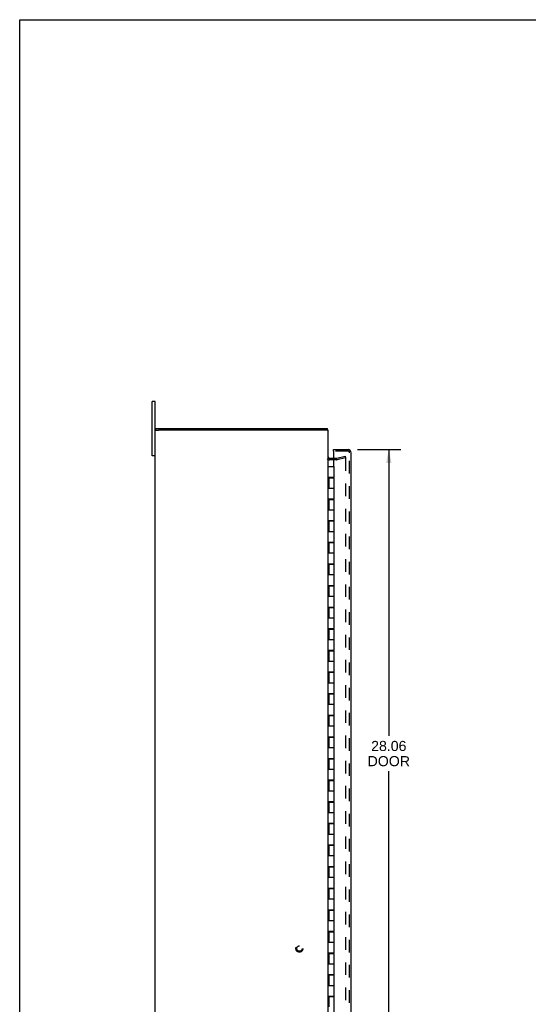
# Model space of a CAD drawing. Header units: inches. Extents: x 0 to 106, y 0 to 69.
# Tile 2 of 4: x 0 to 24, y 23 to 69. Entities that reach past the tile are written whole.
import ezdxf

# ---------------------------------------------------------------- set-up
doc = ezdxf.new("R2010")
doc.units = ezdxf.units.IN
doc.header["$LTSCALE"] = 5.827913
doc.header["$MEASUREMENT"] = 0
doc.linetypes.add('HIDDEN', pattern=[0.2, 0.1, -0.1])
doc.layers.get('0').update_dxf_attribs({"linetype": 'CONTINUOUS'})
for name, color, linetype in [('DEFAULT_2', 8, 'HIDDEN'), ('DIMENSIONS', 7, 'CONTINUOUS'), ('DOOR_ASSEMBLY', 7, 'CONTINUOUS')]:
    doc.layers.add(name, color=color, linetype=linetype)
doc.styles.get("Standard").update_dxf_attribs({"font": 'arial.ttf'})
doc.dimstyles.new('DIMSTYLE_1', dxfattribs={"dimtxt": 0.46748, "dimasz": 0.623306, "dimexe": 0.09, "dimexo": 0.07, "dimgap": 0.0375, "dimtad": 0, "dimtih": 1, "dimtoh": 1, "dimzin": 4, "dimdsep": 46, "dimtxsty": 'Standard', "dimblk": '_FILLED', "dimblk1": '_FILLED', "dimblk2": '_FILLED', "dimcen": 0.09, "dimadec": 3, "dimazin": 1, "dimtfac": 1, "dimtdec": 3, "dimtofl": 0, "dimtmove": 0, "dimatfit": 3, "dimldrblk": '_FILLED', "dimfxl": 0, "dimtolj": 1, "dimtzin": 4, "dimarcsym": 0})

# ---------------------------------------------------------------- blocks, each defined once
blk = doc.blocks.new('_FILLED')
at = {"color": 0, "linetype": 'ByBlock'}
blk.add_solid([(0, 0), (-1, 0.2), (-1, -0.2)], dxfattribs=at)
blk = doc.blocks.new('*D3')
at = {"layer": 'DIMENSIONS', "color": 2, "linetype": 'Continuous'}
for p, q in [((15.628, 48.68), (17.636, 48.68)), ((17.075, 48.68), (17.075, 35.438)), ((17.075, 20.617), (17.075, 33.802)), ((15.628, 20.617), (17.636, 20.617))]:
    blk.add_line(p, q, dxfattribs=at)
at = {"layer": 'DIMENSIONS', "color": 2, "linetype": 'Continuous', "xscale": 0.6233062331, "yscale": 0.6233062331, "zscale": 0.6233062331}
for p, rotation in [((17.075, 48.68), 90), ((17.075, 20.617), 270)]:
    blk.add_blockref('_FILLED', p, dxfattribs=dict(at, rotation=rotation))
at = {"layer": 'DIMENSIONS', "color": 2, "linetype": 'Continuous', "insert": (17.075, 35.204), "char_height": 0.4675, "width": 1.95681, "attachment_point": 2, "line_spacing_factor": 0.9}
blk.add_mtext('28.06\\PDOOR', dxfattribs=at)

msp = doc.modelspace()

# ---------------------------------------------------------------- linework, layer by layer
at = {"color": 7, "linetype": 'Continuous'}
for p, q in [((0, 0), (0, 68.564)), ((0, 68.564), (105.962, 68.564)), ((6.129, 48.398), (6.129, 50.898)), ((6.264, 50.898), (6.129, 50.898)), ((6.294, 49.573), (6.294, 49.648)), ((14.244, 49.573), (14.244, 49.648)), ((6.264, 49.573), (6.419, 49.573)), ((14.264, 49.573), (14.109, 49.573)), ((6.264, 48.398), (6.129, 48.398))]:
    msp.add_line(p, q, dxfattribs=at)
at = {"color": 3, "linetype": 'Continuous'}
for p, q in [((6.264, 18.398), (6.264, 50.898)), ((6.294, 49.648), (14.244, 49.648)), ((14.109, 49.573), (6.419, 49.573)), ((14.264, 19.723), (14.264, 49.573)), ((14.512, 48.273), (14.334, 48.273))]:
    msp.add_line(p, q, dxfattribs=at)
msp.add_arc((14.334, 48.343), 0.07, 180, 270, dxfattribs=at)
at = {"layer": 'DEFAULT_2', "color": 8, "linetype": 'HIDDEN'}
for p, q in [((14.672, 48.275), (15.057, 48.378)), ((15.076, 48.305), (14.692, 48.202)), ((15.057, 48.378), (15.076, 48.305)), ((14.662, 48.198), (14.334, 48.198)), ((14.662, 48.273), (14.512, 48.273)), ((15.076, 48.273), (15.076, 21.024))]:
    msp.add_line(p, q, dxfattribs=at)
for points in [[(15.057, 48.293), (15.055, 48.293), (15.054, 48.292), (15.052, 48.292)], [(15.061, 48.292), (15.059, 48.293), (15.057, 48.293), (15.057, 48.293)], [(15.061, 48.292), (15.062, 48.292), (15.064, 48.291), (15.066, 48.29), (15.067, 48.289), (15.069, 48.288), (15.07, 48.287), (15.071, 48.286), (15.072, 48.285), (15.073, 48.283), (15.074, 48.281), (15.075, 48.28), (15.075, 48.278), (15.076, 48.276), (15.076, 48.274), (15.076, 48.273)]]:
    msp.add_lwpolyline(points, dxfattribs=at)
for radius in [0.164, 0.124]:
    msp.add_circle((12.939, 25.598), radius, dxfattribs=at)
for centre, radius, start, end in [((14.334, 48.343), 0.145, 222.9858, 270), ((14.662, 48.313), 0.04, 270, 285), ((14.662, 48.313), 0.115, 270, 285)]:
    msp.add_arc(centre, radius, start, end, dxfattribs=at)
at = {"layer": 'DOOR_ASSEMBLY', "color": 7, "linetype": 'Continuous'}
for p, q in [((14.512, 48.605), (14.512, 48.68)), ((14.527, 48.605), (14.512, 48.605)), ((14.264, 47.898), (14.544, 47.898)), ((14.544, 47.398), (14.544, 47.898)), ((14.264, 47.398), (14.544, 47.398)), ((14.294, 47.378), (14.294, 46.898)), ((14.294, 47.378), (14.544, 47.378)), ((14.324, 47.398), (14.324, 47.378)), ((14.328, 47.398), (14.328, 47.378)), ((14.356, 47.398), (14.356, 47.378)), ((14.481, 47.398), (14.481, 47.378)), ((14.51, 47.378), (14.51, 47.398)), ((14.544, 46.398), (14.544, 47.378)), ((14.264, 46.898), (14.544, 46.898)), ((14.264, 46.398), (14.544, 46.398)), ((14.294, 46.378), (14.294, 45.898)), ((14.294, 46.378), (14.544, 46.378)), ((14.324, 46.398), (14.324, 46.378)), ((14.356, 46.398), (14.356, 46.378)), ((14.481, 46.398), (14.481, 46.378)), ((14.51, 46.378), (14.51, 46.398)), ((14.544, 45.398), (14.544, 46.378)), ((14.264, 45.898), (14.544, 45.898)), ((14.264, 45.398), (14.544, 45.398)), ((14.294, 45.378), (14.294, 44.898)), ((14.294, 45.378), (14.544, 45.378)), ((14.324, 45.398), (14.324, 45.378)), ((14.356, 45.398), (14.356, 45.378)), ((14.481, 45.398), (14.481, 45.378)), ((14.51, 45.378), (14.51, 45.398)), ((14.544, 44.398), (14.544, 45.378)), ((14.264, 44.898), (14.544, 44.898)), ((14.264, 44.398), (14.544, 44.398)), ((14.294, 44.378), (14.294, 43.898)), ((14.294, 44.378), (14.544, 44.378)), ((14.324, 44.398), (14.324, 44.378)), ((14.356, 44.398), (14.356, 44.378)), ((14.481, 44.398), (14.481, 44.378)), ((14.51, 44.378), (14.51, 44.398)), ((14.544, 43.398), (14.544, 44.378)), ((14.264, 43.898), (14.544, 43.898)), ((14.264, 43.398), (14.544, 43.398)), ((14.294, 43.378), (14.294, 42.898)), ((14.294, 43.378), (14.544, 43.378)), ((14.324, 43.398), (14.324, 43.378)), ((14.356, 43.398), (14.356, 43.378)), ((14.481, 43.398), (14.481, 43.378)), ((14.51, 43.378), (14.51, 43.398)), ((14.544, 42.398), (14.544, 43.378)), ((14.264, 42.898), (14.544, 42.898)), ((14.264, 42.398), (14.544, 42.398)), ((14.294, 42.378), (14.294, 41.898)), ((14.294, 42.378), (14.544, 42.378)), ((14.324, 42.398), (14.324, 42.378)), ((14.356, 42.398), (14.356, 42.378)), ((14.481, 42.398), (14.481, 42.378)), ((14.51, 42.378), (14.51, 42.398)), ((14.544, 41.398), (14.544, 42.378)), ((14.264, 41.898), (14.544, 41.898)), ((14.264, 41.398), (14.544, 41.398)), ((14.294, 41.378), (14.294, 40.898)), ((14.294, 41.378), (14.544, 41.378)), ((14.324, 41.398), (14.324, 41.378)), ((14.356, 41.398), (14.356, 41.378)), ((14.481, 41.398), (14.481, 41.378)), ((14.51, 41.378), (14.51, 41.398)), ((14.544, 40.398), (14.544, 41.378)), ((14.264, 40.898), (14.544, 40.898)), ((14.264, 40.398), (14.544, 40.398)), ((14.294, 40.378), (14.294, 39.898)), ((14.294, 40.378), (14.544, 40.378)), ((14.324, 40.398), (14.324, 40.378)), ((14.356, 40.398), (14.356, 40.378)), ((14.481, 40.398), (14.481, 40.378)), ((14.51, 40.378), (14.51, 40.398)), ((14.544, 39.398), (14.544, 40.378)), ((14.264, 39.898), (14.544, 39.898)), ((14.264, 39.398), (14.544, 39.398)), ((14.294, 39.378), (14.294, 38.898)), ((14.294, 39.378), (14.544, 39.378)), ((14.324, 39.398), (14.324, 39.378)), ((14.356, 39.398), (14.356, 39.378)), ((14.481, 39.398), (14.481, 39.378)), ((14.51, 39.378), (14.51, 39.398)), ((14.544, 38.398), (14.544, 39.378)), ((14.264, 38.898), (14.544, 38.898)), ((14.264, 38.398), (14.544, 38.398)), ((14.294, 38.378), (14.294, 37.898)), ((14.294, 38.378), (14.544, 38.378)), ((14.324, 38.398), (14.324, 38.378)), ((14.356, 38.398), (14.356, 38.378)), ((14.481, 38.398), (14.481, 38.378)), ((14.51, 38.378), (14.51, 38.398)), ((14.544, 37.398), (14.544, 38.378)), ((14.264, 37.898), (14.544, 37.898)), ((14.264, 37.398), (14.544, 37.398)), ((14.294, 37.378), (14.544, 37.378)), ((14.294, 37.378), (14.294, 36.898)), ((14.324, 37.398), (14.324, 37.378)), ((14.356, 37.398), (14.356, 37.378)), ((14.481, 37.398), (14.481, 37.378)), ((14.51, 37.378), (14.51, 37.398)), ((14.544, 36.398), (14.544, 37.378)), ((14.264, 36.898), (14.544, 36.898)), ((14.264, 36.398), (14.544, 36.398)), ((14.294, 36.378), (14.544, 36.378)), ((14.294, 36.378), (14.294, 35.898)), ((14.324, 36.398), (14.324, 36.378)), ((14.356, 36.398), (14.356, 36.378)), ((14.481, 36.398), (14.481, 36.378)), ((14.51, 36.378), (14.51, 36.398)), ((14.544, 35.398), (14.544, 36.378)), ((14.264, 35.898), (14.544, 35.898)), ((14.264, 35.398), (14.544, 35.398)), ((14.294, 35.378), (14.544, 35.378)), ((14.294, 35.378), (14.294, 34.898)), ((14.324, 35.398), (14.324, 35.378)), ((14.356, 35.398), (14.356, 35.378)), ((14.481, 35.398), (14.481, 35.378)), ((14.51, 35.378), (14.51, 35.398)), ((14.544, 34.398), (14.544, 35.378)), ((14.264, 34.898), (14.544, 34.898)), ((14.264, 34.398), (14.544, 34.398)), ((14.294, 34.378), (14.544, 34.378)), ((14.294, 34.378), (14.294, 33.898)), ((14.324, 34.398), (14.324, 34.378)), ((14.356, 34.398), (14.356, 34.378)), ((14.481, 34.398), (14.481, 34.378)), ((14.51, 34.378), (14.51, 34.398)), ((14.544, 33.398), (14.544, 34.378)), ((14.264, 33.898), (14.544, 33.898)), ((14.264, 33.398), (14.544, 33.398)), ((14.294, 33.378), (14.544, 33.378)), ((14.294, 33.378), (14.294, 32.898)), ((14.324, 33.398), (14.324, 33.378)), ((14.356, 33.398), (14.356, 33.378)), ((14.481, 33.398), (14.481, 33.378)), ((14.51, 33.378), (14.51, 33.398)), ((14.544, 32.398), (14.544, 33.378)), ((14.264, 32.898), (14.544, 32.898)), ((14.264, 32.398), (14.544, 32.398)), ((14.294, 32.378), (14.544, 32.378)), ((14.294, 32.378), (14.294, 31.898)), ((14.324, 32.398), (14.324, 32.378)), ((14.356, 32.398), (14.356, 32.378)), ((14.481, 32.398), (14.481, 32.378)), ((14.51, 32.378), (14.51, 32.398)), ((14.544, 31.398), (14.544, 32.378)), ((14.264, 31.898), (14.544, 31.898)), ((14.264, 31.398), (14.544, 31.398)), ((14.294, 31.378), (14.544, 31.378)), ((14.294, 31.378), (14.294, 30.898)), ((14.324, 31.398), (14.324, 31.378)), ((14.356, 31.398), (14.356, 31.378)), ((14.481, 31.398), (14.481, 31.378)), ((14.51, 31.378), (14.51, 31.398)), ((14.544, 30.398), (14.544, 31.378)), ((14.264, 30.898), (14.544, 30.898)), ((14.264, 30.398), (14.544, 30.398)), ((14.294, 30.378), (14.544, 30.378)), ((14.294, 30.378), (14.294, 29.898)), ((14.324, 30.398), (14.324, 30.378)), ((14.356, 30.398), (14.356, 30.378)), ((14.481, 30.398), (14.481, 30.378)), ((14.51, 30.378), (14.51, 30.398)), ((14.544, 29.398), (14.544, 30.378)), ((14.264, 29.898), (14.544, 29.898)), ((14.264, 29.398), (14.544, 29.398)), ((14.294, 29.378), (14.544, 29.378)), ((14.294, 29.378), (14.294, 28.898)), ((14.324, 29.398), (14.324, 29.378)), ((14.356, 29.398), (14.356, 29.378)), ((14.481, 29.398), (14.481, 29.378)), ((14.51, 29.378), (14.51, 29.398)), ((14.544, 28.398), (14.544, 29.378)), ((14.264, 28.898), (14.544, 28.898)), ((14.264, 28.398), (14.544, 28.398)), ((14.294, 28.378), (14.544, 28.378)), ((14.294, 28.378), (14.294, 27.898)), ((14.324, 28.398), (14.324, 28.378)), ((14.328, 28.378), (14.328, 28.398)), ((14.356, 28.398), (14.356, 28.378)), ((14.481, 28.398), (14.481, 28.378)), ((14.51, 28.378), (14.51, 28.398)), ((14.544, 27.398), (14.544, 28.378)), ((14.264, 27.898), (14.544, 27.898)), ((14.264, 27.398), (14.544, 27.398)), ((14.294, 27.378), (14.544, 27.378)), ((14.294, 27.378), (14.294, 26.898)), ((14.324, 27.398), (14.324, 27.378)), ((14.356, 27.398), (14.356, 27.378)), ((14.481, 27.398), (14.481, 27.378)), ((14.51, 27.378), (14.51, 27.398)), ((14.544, 26.398), (14.544, 27.378)), ((14.264, 26.898), (14.544, 26.898)), ((14.264, 26.398), (14.544, 26.398)), ((14.294, 26.378), (14.544, 26.378)), ((14.294, 26.378), (14.294, 25.898)), ((14.324, 26.398), (14.324, 26.378)), ((14.356, 26.398), (14.356, 26.378)), ((14.481, 26.398), (14.481, 26.378)), ((14.51, 26.378), (14.51, 26.398)), ((14.544, 25.398), (14.544, 26.378)), ((14.264, 25.898), (14.544, 25.898)), ((14.264, 25.398), (14.544, 25.398)), ((14.294, 25.378), (14.544, 25.378)), ((14.294, 25.378), (14.294, 24.898)), ((14.324, 25.398), (14.324, 25.378)), ((14.356, 25.398), (14.356, 25.378)), ((14.481, 25.398), (14.481, 25.378)), ((14.51, 25.378), (14.51, 25.398)), ((14.544, 24.398), (14.544, 25.378)), ((14.264, 24.898), (14.544, 24.898)), ((14.264, 24.398), (14.544, 24.398)), ((14.294, 24.378), (14.544, 24.378)), ((14.294, 24.378), (14.294, 23.898)), ((14.324, 24.398), (14.324, 24.378)), ((14.356, 24.398), (14.356, 24.378)), ((14.481, 24.398), (14.481, 24.378)), ((14.51, 24.378), (14.51, 24.398)), ((14.544, 23.398), (14.544, 24.378)), ((14.264, 23.898), (14.544, 23.898)), ((14.264, 23.398), (14.544, 23.398)), ((14.294, 23.378), (14.544, 23.378)), ((14.294, 23.378), (14.294, 22.898)), ((14.324, 23.398), (14.324, 23.378)), ((14.356, 23.398), (14.356, 23.378)), ((14.481, 23.398), (14.481, 23.378)), ((14.51, 23.378), (14.51, 23.398)), ((14.544, 22.398), (14.544, 23.378))]:
    msp.add_line(p, q, dxfattribs=at)
at = {"layer": 'DOOR_ASSEMBLY', "color": 3, "linetype": 'Continuous'}
for p, q in [((14.512, 48.68), (15.192, 48.68)), ((14.512, 48.589), (14.512, 47.898)), ((15.337, 20.762), (15.337, 48.535)), ((14.512, 47.398), (14.512, 47.378)), ((14.512, 46.398), (14.512, 46.378)), ((14.512, 45.398), (14.512, 45.378)), ((14.512, 44.398), (14.512, 44.378)), ((14.512, 43.398), (14.512, 43.378)), ((14.512, 42.398), (14.512, 42.378)), ((14.512, 41.398), (14.512, 41.378)), ((14.512, 40.398), (14.512, 40.378)), ((14.512, 39.398), (14.512, 39.378)), ((14.512, 38.398), (14.512, 38.378)), ((14.512, 37.398), (14.512, 37.378)), ((14.512, 36.398), (14.512, 36.378)), ((14.512, 35.398), (14.512, 35.378)), ((14.512, 34.398), (14.512, 34.378)), ((14.512, 33.398), (14.512, 33.378)), ((14.512, 32.398), (14.512, 32.378)), ((14.512, 31.398), (14.512, 31.378)), ((14.512, 30.398), (14.512, 30.378)), ((14.512, 29.398), (14.512, 29.378)), ((14.512, 28.398), (14.512, 28.378)), ((14.512, 27.398), (14.512, 27.378)), ((14.512, 26.398), (14.512, 26.378)), ((14.512, 25.398), (14.512, 25.378)), ((14.512, 24.398), (14.512, 24.378)), ((14.512, 23.398), (14.512, 23.378))]:
    msp.add_line(p, q, dxfattribs=at)
at = {"layer": 'DOOR_ASSEMBLY', "color": 8, "linetype": 'HIDDEN'}
for p, q in [((15.192, 48.605), (14.527, 48.605)), ((15.262, 20.762), (15.262, 48.535))]:
    msp.add_line(p, q, dxfattribs=at)
at = {"layer": 'DOOR_ASSEMBLY', "color": 3, "linetype": 'Continuous'}
for centre, radius, start, end in [((14.527, 48.589), 0.0156, 90, 180), ((15.192, 48.535), 0.145, 0, 90)]:
    msp.add_arc(centre, radius, start, end, dxfattribs=at)
at = {"layer": 'DOOR_ASSEMBLY', "color": 8, "linetype": 'HIDDEN'}
msp.add_arc((15.192, 48.535), 0.07, 0, 90, dxfattribs=at)

# ---------------------------------------------------------------- dimensions: what is measured, and where the dimension line sits
at = {"layer": 'DIMENSIONS', "color": 2, "linetype": 'Continuous'}
dim = msp.add_linear_dim(base=(17.075, 20.617), p1=(15.558, 48.68), p2=(15.558, 20.617), angle=270, text='<>\\PDOOR', dimstyle='DIMSTYLE_1', dxfattribs=at)
dim.commit()
dim.dimension.update_dxf_attribs({"geometry": '*D3', "text_midpoint": (17.075, 34.62), "dimtype": 160})

doc.saveas('drawing.dxf')
